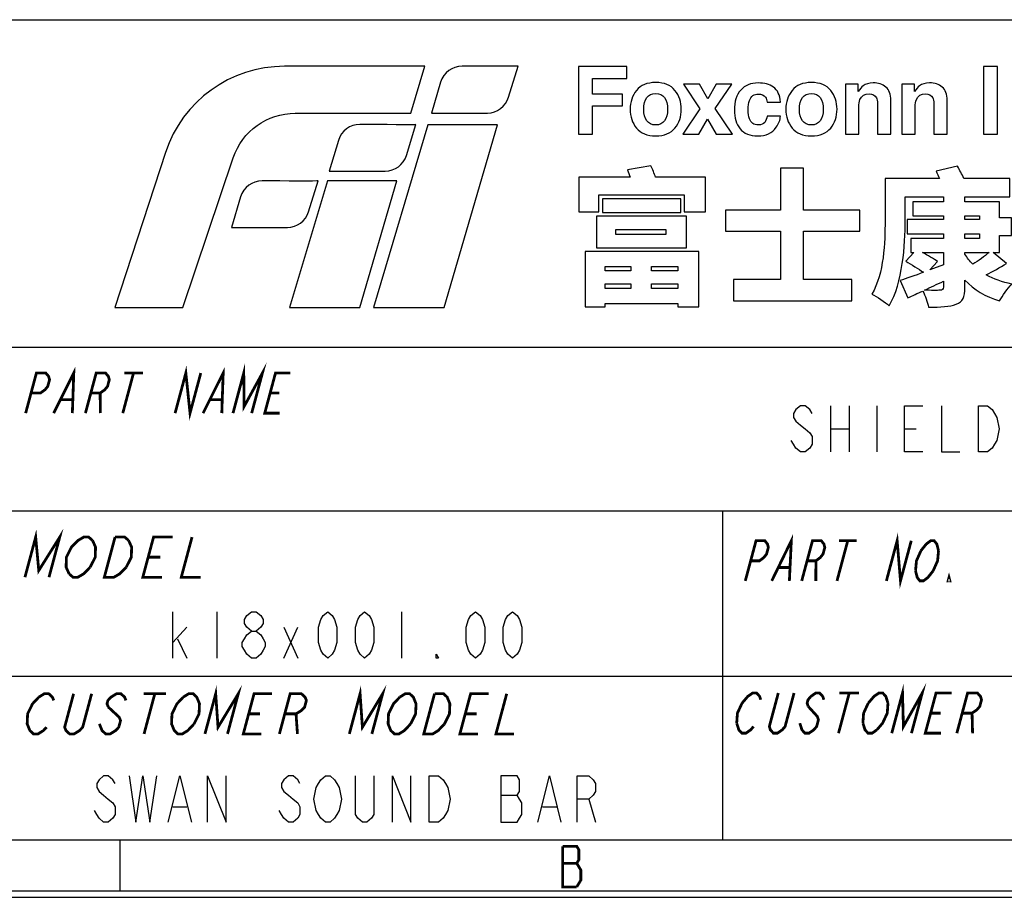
# Model space of a CAD drawing. Header units: millimetres. Extents: x 0 to 420, y 0 to 297.
# Tile 7 of 16: x 316 to 369, y 0 to 47. Entities that reach past the tile are written whole.
import ezdxf

# ---------------------------------------------------------------- set-up
doc = ezdxf.new("R2010")
doc.units = ezdxf.units.MM
doc.header["$LTSCALE"] = 23.1
doc.layers.get('0').update_dxf_attribs({"linetype": 'CONTINUOUS'})

msp = doc.modelspace()

# ---------------------------------------------------------------- linework, layer by layer
at = {"color": 7, "linetype": 'CONTINUOUS', "true_color": 0xf5f5f5}
for p, q in [((234.756, 47.473), (417.234, 47.473)), ((234.756, 29.765), (417.234, 29.765)), ((359.652, 26.588), (359.652, 24.088)), ((360.652, 26.588), (360.652, 24.088)), ((362.152, 26.588), (362.152, 24.088)), ((359.652, 25.338), (360.652, 25.338)), ((363.652, 25.338), (364.277, 25.338)), ((234.756, 20.911), (417.234, 20.911)), ((353.805, 20.911), (353.805, 3.102)), ((324.063, 12.944), (324.063, 15.444)), ((326.438, 15.444), (326.438, 12.944)), ((336.438, 15.444), (336.438, 12.944)), ((324.063, 13.778), (324.813, 14.611)), ((330.063, 14.611), (330.813, 12.944)), ((330.063, 12.944), (330.813, 14.611)), ((324.313, 13.986), (324.813, 12.944)), ((234.756, 11.955), (417.234, 11.955)), ((341.813, 5.523), (342.688, 5.523)), ((324.063, 4.898), (324.813, 4.898)), ((344.063, 4.898), (344.813, 4.898)), ((346.563, 5.315), (346.938, 4.065)), ((2.782, 3.102), (417.234, 3.102)), ((321.207, 0.358), (321.207, 3.102)), ((0, 0), (420, 0)), ((0.038, 0.358), (419.978, 0.358))]:
    msp.add_line(p, q, dxfattribs=at)
at = {"color": 7, "linetype": 'CONTINUOUS', "true_color": 0xf5f5f5, "const_width": 0.15}
for points in [[(327.313, 26.189), (327.895, 28.361), (327.915, 26.551), (328.906, 28.361), (328.324, 26.189)], [(316.092, 26.189), (316.674, 28.361), (317.179, 28.361), (317.333, 28.18), (317.385, 27.999), (317.288, 27.637), (317.139, 27.456), (316.888, 27.275), (316.383, 27.275)], [(317.608, 26.189), (318.696, 28.361), (318.619, 26.189)], [(319.327, 26.189), (319.909, 28.361), (320.414, 28.361), (320.568, 28.18), (320.62, 27.999), (320.523, 27.637), (320.374, 27.456), (320.123, 27.275), (319.618, 27.275)], [(321.93, 28.361), (321.348, 26.189)], [(321.425, 28.361), (322.436, 28.361)], [(324.179, 26.189), (324.761, 28.361), (324.988, 26.189), (325.57, 28.361)], [(325.695, 26.189), (326.783, 28.361), (326.706, 26.189)], [(329.84, 26.189), (329.031, 26.189), (329.614, 28.361), (330.422, 28.361)], [(320.123, 27.275), (320.135, 26.189)], [(329.323, 27.275), (329.828, 27.275)], [(318.004, 26.913), (318.611, 26.913)], [(326.092, 26.913), (326.698, 26.913)], [(316.053, 17.314), (316.635, 19.486), (316.801, 17.676), (317.937, 19.486), (317.355, 17.314)], [(362.674, 17.116), (363.256, 19.288), (363.437, 17.116), (364.019, 19.288)], [(318.445, 17.495), (318.281, 17.857), (318.297, 18.4), (318.572, 18.943), (318.751, 19.124), (318.93, 19.305), (319.238, 19.486), (319.499, 19.486), (319.711, 19.305)], [(319.711, 19.305), (319.874, 18.943), (319.859, 18.4), (319.583, 17.857)], [(321.536, 17.857), (321.178, 17.495), (320.869, 17.314), (320.349, 17.314), (320.931, 19.486)], [(320.931, 19.486), (321.451, 19.486), (321.663, 19.305)], [(321.663, 19.305), (321.827, 18.943), (321.811, 18.4), (321.536, 17.857)], [(323.473, 17.314), (322.432, 17.314), (323.014, 19.486), (324.055, 19.486)], [(325.096, 19.486), (324.514, 17.314), (325.556, 17.314)], [(355.038, 17.116), (355.62, 19.288), (356.097, 19.288), (356.239, 19.107), (356.286, 18.926), (356.189, 18.564), (356.045, 18.383), (355.806, 18.202), (355.329, 18.202)], [(356.469, 17.116), (357.529, 19.288), (357.424, 17.116)], [(358.092, 17.116), (358.674, 19.288), (359.151, 19.288), (359.294, 19.107), (359.341, 18.926), (359.244, 18.564), (359.1, 18.383), (358.86, 18.202), (358.383, 18.202)], [(360.583, 19.288), (360.001, 17.116)], [(360.106, 19.288), (361.06, 19.288)], [(364.542, 18.745), (364.83, 19.107), (365.069, 19.288), (365.26, 19.288), (365.403, 19.107), (365.496, 18.745)], [(364.251, 17.659), (364.301, 18.202), (364.542, 18.745)], [(365.496, 18.745), (365.446, 18.202), (365.205, 17.659)], [(322.723, 18.4), (323.373, 18.4)], [(358.86, 18.202), (358.856, 17.116)], [(319.583, 17.857), (319.226, 17.495), (318.917, 17.314), (318.656, 17.314), (318.445, 17.495)], [(356.854, 17.84), (357.427, 17.84)], [(365.205, 17.659), (364.918, 17.297), (364.678, 17.116), (364.487, 17.116), (364.345, 17.297), (364.251, 17.659)], [(366.11, 17.116), (366.014, 17.116), (366.063, 17.297), (366.11, 17.116)], [(325.795, 8.838), (326.377, 11.01), (326.503, 9.2), (327.598, 11.01), (327.016, 8.838)], [(333.609, 8.838), (334.191, 11.01), (334.316, 9.2), (335.412, 11.01), (334.829, 8.838)], [(362.964, 8.876), (363.546, 11.049), (363.595, 9.238), (364.613, 11.049), (364.031, 8.876)], [(317.224, 9.2), (317.054, 9.019), (316.761, 8.838), (316.517, 8.838), (316.321, 9.019), (316.248, 9.2), (316.174, 9.381), (316.198, 9.924), (316.465, 10.467), (316.806, 10.829)], [(316.806, 10.829), (317.099, 11.01), (317.343, 11.01), (317.539, 10.829), (317.612, 10.648)], [(319.663, 11.01), (319.178, 9.2), (319.007, 9.019), (318.715, 8.838), (318.47, 8.838), (318.275, 9.019), (318.201, 9.2), (318.686, 11.01)], [(321.519, 10.648), (321.446, 10.829), (321.25, 11.01), (321.006, 11.01), (320.713, 10.829), (320.542, 10.648), (320.494, 10.467), (320.568, 10.286)], [(322.471, 11.01), (323.692, 11.01)], [(323.081, 11.01), (322.499, 8.838)], [(325.208, 9.381), (324.867, 9.019), (324.574, 8.838), (324.33, 8.838), (324.135, 9.019), (324.061, 9.2), (323.987, 9.381), (324.011, 9.924), (324.279, 10.467), (324.62, 10.829)], [(324.62, 10.829), (324.912, 11.01), (325.157, 11.01), (325.352, 10.829), (325.426, 10.648), (325.499, 10.467), (325.476, 9.924), (325.208, 9.381)], [(328.847, 8.838), (327.871, 8.838), (328.453, 11.01), (329.429, 11.01)], [(329.824, 8.838), (330.406, 11.01), (331.016, 11.01), (331.212, 10.829), (331.286, 10.648), (331.189, 10.286), (331.018, 10.105), (330.725, 9.924), (330.115, 9.924)], [(336.928, 9.381), (336.587, 9.019), (336.294, 8.838), (336.05, 8.838), (335.855, 9.019), (335.781, 9.2), (335.707, 9.381), (335.731, 9.924), (335.998, 10.467), (336.34, 10.829)], [(336.34, 10.829), (336.632, 11.01), (336.877, 11.01), (337.072, 10.829), (337.146, 10.648), (337.219, 10.467), (337.196, 9.924), (336.928, 9.381)], [(338.76, 9.381), (338.418, 9.019), (338.126, 8.838), (337.637, 8.838), (338.219, 11.01)], [(338.219, 11.01), (338.708, 11.01), (338.903, 10.829), (338.977, 10.648), (339.051, 10.467), (339.027, 9.924), (338.76, 9.381)], [(340.567, 8.838), (339.591, 8.838), (340.173, 11.01), (341.149, 11.01)], [(342.126, 11.01), (341.544, 8.838), (342.521, 8.838)], [(354.864, 10.505), (355.174, 10.868), (355.436, 11.049), (355.65, 11.049), (355.815, 10.868), (355.873, 10.686)], [(357.677, 11.049), (357.192, 9.238), (357.037, 9.057), (356.775, 8.876), (356.562, 8.876), (356.397, 9.057), (356.339, 9.238), (356.824, 11.049)], [(359.288, 10.686), (359.229, 10.868), (359.064, 11.049), (358.851, 11.049), (358.589, 10.868), (358.434, 10.686), (358.385, 10.505), (358.444, 10.324)], [(360.665, 11.049), (360.083, 8.876)], [(360.132, 11.049), (361.199, 11.049)], [(361.693, 10.505), (362.004, 10.868), (362.266, 11.049), (362.479, 11.049), (362.644, 10.868), (362.76, 10.505)], [(365.632, 8.876), (364.778, 8.876), (365.36, 11.049), (366.214, 11.049)], [(366.486, 8.876), (367.068, 11.049), (367.601, 11.049), (367.766, 10.868), (367.824, 10.686), (367.727, 10.324), (367.572, 10.143), (367.31, 9.962), (366.777, 9.962)], [(320.568, 10.286), (321.154, 9.743), (321.228, 9.562), (321.131, 9.2), (320.96, 9.019), (320.668, 8.838), (320.424, 8.838), (320.228, 9.019), (320.154, 9.2), (320.081, 9.381)], [(354.573, 9.419), (354.612, 9.962), (354.864, 10.505)], [(358.444, 10.324), (358.938, 9.781), (358.997, 9.6), (358.9, 9.238), (358.744, 9.057), (358.482, 8.876), (358.269, 8.876), (358.104, 9.057), (357.988, 9.419)], [(361.402, 9.419), (361.441, 9.962), (361.693, 10.505)], [(362.76, 10.505), (362.722, 9.962), (362.469, 9.419), (362.159, 9.057)], [(328.162, 9.924), (328.772, 9.924)], [(330.725, 9.924), (330.801, 8.838)], [(339.882, 9.924), (340.492, 9.924)], [(365.069, 9.962), (365.603, 9.962)], [(367.31, 9.962), (367.339, 8.876)], [(355.485, 9.238), (355.33, 9.057), (355.068, 8.876), (354.854, 8.876), (354.689, 9.057), (354.573, 9.419)], [(362.159, 9.057), (361.897, 8.876), (361.684, 8.876), (361.519, 9.057), (361.402, 9.419)], [(345.149, 2.757), (345.149, 0.562), (345.917, 0.562)], [(345.917, 0.562), (346.136, 0.928), (346.136, 1.477), (346.027, 1.659), (345.917, 1.842), (346.027, 2.025), (346.027, 2.574), (345.917, 2.757), (345.149, 2.757)], [(345.149, 1.842), (345.917, 1.842)]]:
    msp.add_lwpolyline(points, dxfattribs=at)
at = {"color": 7, "linetype": 'CONTINUOUS', "true_color": 0xf5f5f5}
for points in [[(358.652, 26.172), (358.527, 26.38), (358.277, 26.588), (358.027, 26.588), (357.777, 26.38), (357.652, 26.172), (357.652, 25.963), (357.777, 25.755), (358.027, 25.547), (358.277, 25.338), (358.527, 25.13), (358.652, 24.922), (358.652, 24.505), (358.527, 24.297), (358.277, 24.088), (358.027, 24.088), (357.777, 24.297), (357.652, 24.505), (357.527, 24.713)], [(364.652, 24.088), (363.652, 24.088), (363.652, 26.588), (364.652, 26.588)], [(365.652, 26.588), (365.652, 24.088), (366.652, 24.088)], [(367.652, 26.588), (368.152, 26.588), (368.402, 26.38), (368.527, 26.172), (368.652, 25.963), (368.777, 25.338), (368.652, 24.713), (368.527, 24.505), (368.402, 24.297), (368.152, 24.088), (367.652, 24.088), (367.652, 26.588)], [(328.313, 14.403), (328.063, 14.611), (327.938, 14.819), (327.938, 15.028), (328.063, 15.236), (328.313, 15.444), (328.563, 15.444), (328.813, 15.236), (328.938, 15.028), (328.938, 14.819), (328.813, 14.611), (328.563, 14.403)], [(332.438, 12.944), (332.188, 13.153), (332.063, 13.361), (331.938, 13.778), (331.938, 14.611), (332.063, 15.028), (332.188, 15.236), (332.438, 15.444), (332.688, 15.236), (332.813, 15.028), (332.938, 14.611), (332.938, 13.778), (332.813, 13.361), (332.688, 13.153), (332.438, 12.944)], [(334.438, 12.944), (334.188, 13.153), (334.063, 13.361), (333.938, 13.778), (333.938, 14.611), (334.063, 15.028), (334.188, 15.236), (334.438, 15.444), (334.688, 15.236), (334.813, 15.028), (334.938, 14.611), (334.938, 13.778), (334.813, 13.361), (334.688, 13.153), (334.438, 12.944)], [(340.438, 12.944), (340.188, 13.153), (340.063, 13.361), (339.938, 13.778), (339.938, 14.611), (340.063, 15.028), (340.188, 15.236), (340.438, 15.444), (340.688, 15.236), (340.813, 15.028), (340.938, 14.611), (340.938, 13.778), (340.813, 13.361), (340.688, 13.153), (340.438, 12.944)], [(342.438, 12.944), (342.188, 13.153), (342.063, 13.361), (341.938, 13.778), (341.938, 14.611), (342.063, 15.028), (342.188, 15.236), (342.438, 15.444), (342.688, 15.236), (342.813, 15.028), (342.938, 14.611), (342.938, 13.778), (342.813, 13.361), (342.688, 13.153), (342.438, 12.944)], [(328.313, 12.944), (328.063, 13.153), (327.938, 13.361), (327.813, 13.569), (327.813, 13.778), (327.938, 13.986), (328.063, 14.194), (328.313, 14.403), (328.563, 14.403), (328.813, 14.194), (328.938, 13.986), (329.063, 13.778), (329.063, 13.569), (328.938, 13.361), (328.813, 13.153), (328.563, 12.944), (328.313, 12.944)], [(338.438, 12.944), (338.313, 12.944), (338.313, 13.153), (338.438, 12.944)], [(320.938, 6.148), (320.813, 6.357), (320.563, 6.565), (320.313, 6.565), (320.063, 6.357), (319.938, 6.148), (319.938, 5.94), (320.063, 5.732), (320.313, 5.523), (320.563, 5.315), (320.813, 5.107), (320.938, 4.898), (320.938, 4.482), (320.813, 4.273), (320.563, 4.065), (320.313, 4.065), (320.063, 4.273), (319.938, 4.482), (319.813, 4.69)], [(321.688, 6.565), (322.063, 4.065), (322.438, 6.565), (322.813, 4.065), (323.188, 6.565)], [(323.813, 4.065), (324.438, 6.565), (325.063, 4.065)], [(325.938, 4.065), (325.938, 6.565), (326.938, 4.065), (326.938, 6.565)], [(330.938, 6.148), (330.813, 6.357), (330.563, 6.565), (330.313, 6.565), (330.063, 6.357), (329.938, 6.148), (329.938, 5.94), (330.063, 5.732), (330.313, 5.523), (330.563, 5.315), (330.813, 5.107), (330.938, 4.898), (330.938, 4.482), (330.813, 4.273), (330.563, 4.065), (330.313, 4.065), (330.063, 4.273), (329.938, 4.482), (329.813, 4.69)], [(332.938, 4.482), (332.813, 4.273), (332.563, 4.065), (332.313, 4.065), (332.063, 4.273), (331.938, 4.482), (331.813, 4.69), (331.688, 5.315), (331.813, 5.94), (331.938, 6.148), (332.063, 6.357), (332.313, 6.565), (332.563, 6.565), (332.813, 6.357), (332.938, 6.148), (333.063, 5.94), (333.188, 5.315), (333.063, 4.69), (332.938, 4.482)], [(334.938, 6.565), (334.938, 4.482), (334.813, 4.273), (334.563, 4.065), (334.313, 4.065), (334.063, 4.273), (333.938, 4.482), (333.938, 6.565)], [(335.938, 4.065), (335.938, 6.565), (336.938, 4.065), (336.938, 6.565)], [(337.938, 6.565), (338.438, 6.565), (338.688, 6.357), (338.813, 6.148), (338.938, 5.94), (339.063, 5.315), (338.938, 4.69), (338.813, 4.482), (338.688, 4.273), (338.438, 4.065), (337.938, 4.065), (337.938, 6.565)], [(341.813, 6.565), (341.813, 4.065), (342.688, 4.065), (342.813, 4.273), (342.938, 4.482), (342.938, 5.107), (342.813, 5.315), (342.688, 5.523), (342.813, 5.732), (342.813, 6.357), (342.688, 6.565), (341.813, 6.565)], [(343.813, 4.065), (344.438, 6.565), (345.063, 4.065)], [(345.938, 4.065), (345.938, 6.565), (346.563, 6.565), (346.813, 6.357), (346.938, 6.148), (346.938, 5.732), (346.813, 5.523), (346.563, 5.315), (345.938, 5.315)]]:
    msp.add_lwpolyline(points, dxfattribs=at)
at = {"color": 7, "linetype": 'CONTINUOUS'}
for points, knots in [([(337.695, 44.953), (337.695, 44.953), (336.938, 42.416), (336.938, 42.416), (336.938, 42.416), (336.938, 42.416), (330.682, 42.416), (330.682, 42.416), (330.682, 42.416), (329.163, 42.416), (327.813, 41.445), (327.328, 40.003), (327.328, 40.003), (327.328, 40.003), (324.602, 31.91), (324.602, 31.91), (324.602, 31.91), (324.602, 31.91), (320.91, 31.91), (320.91, 31.91), (320.91, 31.91), (320.91, 31.91), (323.663, 40.293), (323.663, 40.293), (323.663, 40.293), (324.577, 43.079), (327.175, 44.953), (330.101, 44.953), (330.101, 44.953), (333.821, 44.953), (337.695, 44.953), (337.695, 44.953)], [0, 0, 0, 0, 0.111111, 0.111111, 0.111111, 0.111111, 0.222222, 0.222222, 0.222222, 0.222222, 0.333333, 0.333333, 0.333333, 0.333333, 0.444444, 0.444444, 0.444444, 0.444444, 0.555556, 0.555556, 0.555556, 0.555556, 0.666667, 0.666667, 0.666667, 0.666667, 0.777778, 0.777778, 0.777778, 0.777778, 1, 1, 1, 1]), ([(342.747, 44.956), (342.747, 44.956), (342.232, 43.283), (342.232, 43.283), (342.232, 43.283), (342.075, 42.778), (341.609, 42.419), (341.082, 42.419), (341.082, 42.419), (341.082, 42.419), (338.048, 42.419), (338.048, 42.419), (338.048, 42.419), (338.048, 42.419), (338.551, 44.097), (338.551, 44.097), (338.551, 44.097), (338.706, 44.608), (339.177, 44.956), (339.711, 44.956), (339.711, 44.956), (341.266, 44.956), (342.747, 44.956), (342.747, 44.956)], [0, 0, 0, 0, 0.142857, 0.142857, 0.142857, 0.142857, 0.285714, 0.285714, 0.285714, 0.285714, 0.428571, 0.428571, 0.428571, 0.428571, 0.571429, 0.571429, 0.571429, 0.571429, 0.714286, 0.714286, 0.714286, 0.714286, 1, 1, 1, 1]), ([(346.007, 44.937), (346.007, 44.937), (348.62, 44.937), (348.62, 44.937), (348.62, 44.937), (348.62, 44.937), (348.62, 44.293), (348.62, 44.293), (348.62, 44.293), (348.62, 44.293), (346.767, 44.293), (346.767, 44.293), (346.767, 44.293), (346.767, 44.293), (346.767, 43.451), (346.767, 43.451), (346.767, 43.451), (346.767, 43.451), (348.391, 43.451), (348.391, 43.451), (348.391, 43.451), (348.391, 43.451), (348.391, 42.814), (348.391, 42.814), (348.391, 42.814), (348.391, 42.814), (346.767, 42.814), (346.767, 42.814), (346.767, 42.814), (346.767, 42.814), (346.767, 41.278), (346.767, 41.278), (346.767, 41.278), (346.767, 41.278), (346.007, 41.278), (346.007, 41.278), (346.007, 41.278), (346.007, 41.278), (346.007, 44.937), (346.007, 44.937)], [0, 0, 0, 0, 0.090909, 0.090909, 0.090909, 0.090909, 0.181818, 0.181818, 0.181818, 0.181818, 0.272727, 0.272727, 0.272727, 0.272727, 0.363636, 0.363636, 0.363636, 0.363636, 0.454545, 0.454545, 0.454545, 0.454545, 0.545455, 0.545455, 0.545455, 0.545455, 0.636364, 0.636364, 0.636364, 0.636364, 0.727273, 0.727273, 0.727273, 0.727273, 0.818182, 0.818182, 0.818182, 0.818182, 1, 1, 1, 1]), ([(368.691, 41.278), (368.691, 41.278), (367.93, 41.278), (367.93, 41.278), (367.93, 41.278), (367.93, 41.278), (367.93, 44.942), (367.93, 44.942), (367.93, 44.942), (367.93, 44.942), (368.691, 44.942), (368.691, 44.942), (368.691, 44.942), (368.691, 44.942), (368.691, 41.278), (368.691, 41.278)], [0, 0, 0, 0, 0.2, 0.2, 0.2, 0.2, 0.4, 0.4, 0.4, 0.4, 0.6, 0.6, 0.6, 0.6, 1, 1, 1, 1]), ([(351.232, 41.609), (351.003, 41.327), (350.656, 41.186), (350.19, 41.186), (350.19, 41.186), (349.724, 41.186), (349.377, 41.327), (349.149, 41.609), (349.149, 41.609), (348.92, 41.891), (348.805, 42.231), (348.805, 42.629), (348.805, 42.629), (348.805, 43.02), (348.92, 43.358), (349.149, 43.645), (349.149, 43.645), (349.377, 43.932), (349.724, 44.075), (350.19, 44.075), (350.19, 44.075), (350.656, 44.075), (351.003, 43.932), (351.232, 43.645), (351.232, 43.645), (351.461, 43.358), (351.575, 43.02), (351.575, 42.629), (351.575, 42.629), (351.575, 42.231), (351.461, 41.891), (351.232, 41.609)], [0, 0, 0, 0, 0.111111, 0.111111, 0.111111, 0.111111, 0.222222, 0.222222, 0.222222, 0.222222, 0.333333, 0.333333, 0.333333, 0.333333, 0.444444, 0.444444, 0.444444, 0.444444, 0.555556, 0.555556, 0.555556, 0.555556, 0.666667, 0.666667, 0.666667, 0.666667, 0.777778, 0.777778, 0.777778, 0.777778, 1, 1, 1, 1]), ([(351.657, 41.278), (351.657, 41.278), (352.582, 42.65), (352.582, 42.65), (352.582, 42.65), (352.582, 42.65), (351.697, 43.983), (351.697, 43.983), (351.697, 43.983), (351.697, 43.983), (352.565, 43.983), (352.565, 43.983), (352.565, 43.983), (352.565, 43.983), (353.017, 43.198), (353.017, 43.198), (353.017, 43.198), (353.017, 43.198), (353.46, 43.983), (353.46, 43.983), (353.46, 43.983), (353.46, 43.983), (354.303, 43.983), (354.303, 43.983), (354.303, 43.983), (354.303, 43.983), (353.412, 42.663), (353.412, 42.663), (353.412, 42.663), (353.412, 42.663), (354.337, 41.278), (354.337, 41.278), (354.337, 41.278), (354.337, 41.278), (353.455, 41.278), (353.455, 41.278), (353.455, 41.278), (353.455, 41.278), (352.988, 42.092), (352.988, 42.092), (352.988, 42.092), (352.988, 42.092), (352.517, 41.278), (352.517, 41.278), (352.517, 41.278), (352.517, 41.278), (351.657, 41.278), (351.657, 41.278)], [0, 0, 0, 0, 0.076923, 0.076923, 0.076923, 0.076923, 0.153846, 0.153846, 0.153846, 0.153846, 0.230769, 0.230769, 0.230769, 0.230769, 0.307692, 0.307692, 0.307692, 0.307692, 0.384615, 0.384615, 0.384615, 0.384615, 0.461538, 0.461538, 0.461538, 0.461538, 0.538462, 0.538462, 0.538462, 0.538462, 0.615385, 0.615385, 0.615385, 0.615385, 0.692308, 0.692308, 0.692308, 0.692308, 0.769231, 0.769231, 0.769231, 0.769231, 0.846154, 0.846154, 0.846154, 0.846154, 1, 1, 1, 1]), ([(356.225, 43.015), (356.212, 43.117), (356.177, 43.208), (356.123, 43.289), (356.123, 43.289), (356.042, 43.398), (355.919, 43.453), (355.751, 43.453), (355.751, 43.453), (355.512, 43.453), (355.348, 43.335), (355.26, 43.098), (355.26, 43.098), (355.213, 42.972), (355.191, 42.805), (355.191, 42.597), (355.191, 42.597), (355.191, 42.398), (355.213, 42.239), (355.26, 42.118), (355.26, 42.118), (355.345, 41.893), (355.504, 41.78), (355.739, 41.78), (355.739, 41.78), (355.905, 41.78), (356.023, 41.825), (356.092, 41.914), (356.092, 41.914), (356.162, 42.004), (356.205, 42.12), (356.22, 42.262), (356.22, 42.262), (356.22, 42.262), (356.943, 42.262), (356.943, 42.262), (356.943, 42.262), (356.926, 42.047), (356.849, 41.843), (356.709, 41.651), (356.709, 41.651), (356.487, 41.341), (356.158, 41.186), (355.721, 41.186), (355.721, 41.186), (355.285, 41.186), (354.964, 41.315), (354.758, 41.574), (354.758, 41.574), (354.552, 41.832), (354.45, 42.167), (354.45, 42.579), (354.45, 42.579), (354.45, 43.044), (354.563, 43.406), (354.791, 43.664), (354.791, 43.664), (355.018, 43.923), (355.331, 44.052), (355.731, 44.052), (355.731, 44.052), (356.071, 44.052), (356.349, 43.976), (356.566, 43.824), (356.566, 43.824), (356.783, 43.671), (356.911, 43.402), (356.951, 43.015), (356.951, 43.015), (356.951, 43.015), (356.225, 43.015), (356.225, 43.015)], [0, 0, 0, 0, 0.052632, 0.052632, 0.052632, 0.052632, 0.105263, 0.105263, 0.105263, 0.105263, 0.157895, 0.157895, 0.157895, 0.157895, 0.210526, 0.210526, 0.210526, 0.210526, 0.263158, 0.263158, 0.263158, 0.263158, 0.315789, 0.315789, 0.315789, 0.315789, 0.368421, 0.368421, 0.368421, 0.368421, 0.421053, 0.421053, 0.421053, 0.421053, 0.473684, 0.473684, 0.473684, 0.473684, 0.526316, 0.526316, 0.526316, 0.526316, 0.578947, 0.578947, 0.578947, 0.578947, 0.631579, 0.631579, 0.631579, 0.631579, 0.684211, 0.684211, 0.684211, 0.684211, 0.736842, 0.736842, 0.736842, 0.736842, 0.789474, 0.789474, 0.789474, 0.789474, 0.842105, 0.842105, 0.842105, 0.842105, 0.894737, 0.894737, 0.894737, 0.894737, 1, 1, 1, 1]), ([(359.659, 41.609), (359.43, 41.327), (359.083, 41.186), (358.617, 41.186), (358.617, 41.186), (358.151, 41.186), (357.804, 41.327), (357.576, 41.609), (357.576, 41.609), (357.347, 41.891), (357.232, 42.231), (357.232, 42.629), (357.232, 42.629), (357.232, 43.02), (357.347, 43.358), (357.576, 43.645), (357.576, 43.645), (357.804, 43.932), (358.151, 44.075), (358.617, 44.075), (358.617, 44.075), (359.083, 44.075), (359.43, 43.932), (359.659, 43.645), (359.659, 43.645), (359.888, 43.358), (360.002, 43.02), (360.002, 42.629), (360.002, 42.629), (360.002, 42.231), (359.888, 41.891), (359.659, 41.609)], [0, 0, 0, 0, 0.111111, 0.111111, 0.111111, 0.111111, 0.222222, 0.222222, 0.222222, 0.222222, 0.333333, 0.333333, 0.333333, 0.333333, 0.444444, 0.444444, 0.444444, 0.444444, 0.555556, 0.555556, 0.555556, 0.555556, 0.666667, 0.666667, 0.666667, 0.666667, 0.777778, 0.777778, 0.777778, 0.777778, 1, 1, 1, 1]), ([(362.648, 43.832), (362.825, 43.686), (362.914, 43.442), (362.914, 43.102), (362.914, 43.102), (362.914, 43.102), (362.914, 41.278), (362.914, 41.278), (362.914, 41.278), (362.914, 41.278), (362.188, 41.278), (362.188, 41.278), (362.188, 41.278), (362.188, 41.278), (362.188, 42.926), (362.188, 42.926), (362.188, 42.926), (362.188, 43.069), (362.169, 43.178), (362.131, 43.254), (362.131, 43.254), (362.062, 43.393), (361.93, 43.463), (361.736, 43.463), (361.736, 43.463), (361.498, 43.463), (361.334, 43.361), (361.245, 43.157), (361.245, 43.157), (361.199, 43.049), (361.176, 42.912), (361.176, 42.745), (361.176, 42.745), (361.176, 42.745), (361.176, 41.278), (361.176, 41.278), (361.176, 41.278), (361.176, 41.278), (360.467, 41.278), (360.467, 41.278), (360.467, 41.278), (360.467, 41.278), (360.467, 43.983), (360.467, 43.983), (360.467, 43.983), (360.467, 43.983), (361.153, 43.983), (361.153, 43.983), (361.153, 43.983), (361.153, 43.983), (361.153, 43.587), (361.153, 43.587), (361.153, 43.587), (361.244, 43.727), (361.33, 43.827), (361.411, 43.888), (361.411, 43.888), (361.556, 43.998), (361.74, 44.052), (361.963, 44.052), (361.963, 44.052), (362.242, 44.052), (362.47, 43.979), (362.648, 43.832)], [0, 0, 0, 0, 0.058824, 0.058824, 0.058824, 0.058824, 0.117647, 0.117647, 0.117647, 0.117647, 0.176471, 0.176471, 0.176471, 0.176471, 0.235294, 0.235294, 0.235294, 0.235294, 0.294118, 0.294118, 0.294118, 0.294118, 0.352941, 0.352941, 0.352941, 0.352941, 0.411765, 0.411765, 0.411765, 0.411765, 0.470588, 0.470588, 0.470588, 0.470588, 0.529412, 0.529412, 0.529412, 0.529412, 0.588235, 0.588235, 0.588235, 0.588235, 0.647059, 0.647059, 0.647059, 0.647059, 0.705882, 0.705882, 0.705882, 0.705882, 0.764706, 0.764706, 0.764706, 0.764706, 0.823529, 0.823529, 0.823529, 0.823529, 0.882353, 0.882353, 0.882353, 0.882353, 1, 1, 1, 1]), ([(365.697, 43.832), (365.875, 43.686), (365.963, 43.442), (365.963, 43.102), (365.963, 43.102), (365.963, 43.102), (365.963, 41.278), (365.963, 41.278), (365.963, 41.278), (365.963, 41.278), (365.238, 41.278), (365.238, 41.278), (365.238, 41.278), (365.238, 41.278), (365.238, 42.926), (365.238, 42.926), (365.238, 42.926), (365.238, 43.069), (365.219, 43.178), (365.181, 43.254), (365.181, 43.254), (365.112, 43.393), (364.98, 43.463), (364.786, 43.463), (364.786, 43.463), (364.547, 43.463), (364.383, 43.361), (364.295, 43.157), (364.295, 43.157), (364.249, 43.049), (364.226, 42.912), (364.226, 42.745), (364.226, 42.745), (364.226, 42.745), (364.226, 41.278), (364.226, 41.278), (364.226, 41.278), (364.226, 41.278), (363.517, 41.278), (363.517, 41.278), (363.517, 41.278), (363.517, 41.278), (363.517, 43.983), (363.517, 43.983), (363.517, 43.983), (363.517, 43.983), (364.203, 43.983), (364.203, 43.983), (364.203, 43.983), (364.203, 43.983), (364.203, 43.587), (364.203, 43.587), (364.203, 43.587), (364.294, 43.727), (364.38, 43.827), (364.461, 43.888), (364.461, 43.888), (364.606, 43.998), (364.79, 44.052), (365.013, 44.052), (365.013, 44.052), (365.292, 44.052), (365.52, 43.979), (365.697, 43.832)], [0, 0, 0, 0, 0.058824, 0.058824, 0.058824, 0.058824, 0.117647, 0.117647, 0.117647, 0.117647, 0.176471, 0.176471, 0.176471, 0.176471, 0.235294, 0.235294, 0.235294, 0.235294, 0.294118, 0.294118, 0.294118, 0.294118, 0.352941, 0.352941, 0.352941, 0.352941, 0.411765, 0.411765, 0.411765, 0.411765, 0.470588, 0.470588, 0.470588, 0.470588, 0.529412, 0.529412, 0.529412, 0.529412, 0.588235, 0.588235, 0.588235, 0.588235, 0.647059, 0.647059, 0.647059, 0.647059, 0.705882, 0.705882, 0.705882, 0.705882, 0.764706, 0.764706, 0.764706, 0.764706, 0.823529, 0.823529, 0.823529, 0.823529, 0.882353, 0.882353, 0.882353, 0.882353, 1, 1, 1, 1]), ([(350.665, 42.001), (350.665, 42.001), (350.665, 42.001), (350.665, 42.001), (350.665, 42.001), (350.776, 42.148), (350.832, 42.357), (350.832, 42.629), (350.832, 42.629), (350.832, 42.9), (350.776, 43.109), (350.665, 43.256), (350.665, 43.256), (350.554, 43.402), (350.395, 43.475), (350.188, 43.475), (350.188, 43.475), (349.98, 43.475), (349.821, 43.402), (349.709, 43.256), (349.709, 43.256), (349.597, 43.109), (349.541, 42.9), (349.541, 42.629), (349.541, 42.629), (349.541, 42.357), (349.597, 42.148), (349.709, 42.001), (349.709, 42.001), (349.821, 41.853), (349.98, 41.78), (350.188, 41.78), (350.188, 41.78), (350.395, 41.78), (350.554, 41.853), (350.665, 42.001)], [0, 0, 0, 0, 0.1, 0.1, 0.1, 0.1, 0.2, 0.2, 0.2, 0.2, 0.3, 0.3, 0.3, 0.3, 0.4, 0.4, 0.4, 0.4, 0.5, 0.5, 0.5, 0.5, 0.6, 0.6, 0.6, 0.6, 0.7, 0.7, 0.7, 0.7, 0.8, 0.8, 0.8, 0.8, 1, 1, 1, 1]), ([(359.092, 42.001), (359.092, 42.001), (359.092, 42.001), (359.092, 42.001), (359.092, 42.001), (359.203, 42.148), (359.259, 42.357), (359.259, 42.629), (359.259, 42.629), (359.259, 42.9), (359.203, 43.109), (359.092, 43.256), (359.092, 43.256), (358.981, 43.402), (358.822, 43.475), (358.615, 43.475), (358.615, 43.475), (358.407, 43.475), (358.248, 43.402), (358.136, 43.256), (358.136, 43.256), (358.024, 43.109), (357.968, 42.9), (357.968, 42.629), (357.968, 42.629), (357.968, 42.357), (358.024, 42.148), (358.136, 42.001), (358.136, 42.001), (358.248, 41.853), (358.407, 41.78), (358.615, 41.78), (358.615, 41.78), (358.822, 41.78), (358.981, 41.853), (359.092, 42.001)], [0, 0, 0, 0, 0.1, 0.1, 0.1, 0.1, 0.2, 0.2, 0.2, 0.2, 0.3, 0.3, 0.3, 0.3, 0.4, 0.4, 0.4, 0.4, 0.5, 0.5, 0.5, 0.5, 0.6, 0.6, 0.6, 0.6, 0.7, 0.7, 0.7, 0.7, 0.8, 0.8, 0.8, 0.8, 1, 1, 1, 1]), ([(337.213, 41.795), (337.213, 41.795), (336.697, 40.133), (336.697, 40.133), (336.697, 40.133), (336.541, 39.628), (336.075, 39.284), (335.548, 39.284), (335.548, 39.284), (335.548, 39.284), (332.514, 39.284), (332.514, 39.284), (332.514, 39.284), (332.514, 39.284), (333.017, 40.947), (333.017, 40.947), (333.017, 40.947), (333.172, 41.458), (333.643, 41.807), (334.176, 41.803), (334.176, 41.803), (335.341, 41.796), (337.223, 41.785), (337.213, 41.795)], [0, 0, 0, 0, 0.142857, 0.142857, 0.142857, 0.142857, 0.285714, 0.285714, 0.285714, 0.285714, 0.428571, 0.428571, 0.428571, 0.428571, 0.571429, 0.571429, 0.571429, 0.571429, 0.714286, 0.714286, 0.714286, 0.714286, 1, 1, 1, 1]), ([(341.63, 41.794), (341.63, 41.794), (338.747, 31.912), (338.747, 31.912), (338.747, 31.912), (338.747, 31.912), (334.914, 31.912), (334.914, 31.912), (334.914, 31.912), (334.914, 31.912), (337.858, 41.794), (337.858, 41.794), (337.858, 41.794), (337.858, 41.794), (341.63, 41.794), (341.63, 41.794)], [0, 0, 0, 0, 0.2, 0.2, 0.2, 0.2, 0.4, 0.4, 0.4, 0.4, 0.6, 0.6, 0.6, 0.6, 1, 1, 1, 1]), ([(352.879, 38.95), (352.879, 38.95), (352.879, 37.086), (352.879, 37.086), (352.879, 37.086), (352.879, 37.086), (351.734, 37.086), (351.734, 37.086), (351.734, 37.086), (351.734, 37.086), (351.734, 37.994), (351.734, 37.994), (351.734, 37.994), (351.734, 37.994), (347.12, 37.994), (347.12, 37.994), (347.12, 37.994), (347.12, 37.994), (347.12, 37.086), (347.12, 37.086), (347.12, 37.086), (347.12, 37.086), (346.03, 37.086), (346.03, 37.086), (346.03, 37.086), (346.03, 37.086), (346.03, 38.95), (346.03, 38.95), (346.03, 38.95), (346.03, 38.95), (348.803, 38.95), (348.803, 38.95), (348.803, 38.95), (348.756, 39.084), (348.7, 39.226), (348.661, 39.344), (348.661, 39.344), (348.661, 39.344), (349.924, 39.574), (349.924, 39.574), (349.924, 39.574), (350.019, 39.384), (350.114, 39.147), (350.177, 38.95), (350.177, 38.95), (350.177, 38.95), (352.879, 38.95), (352.879, 38.95)], [0, 0, 0, 0, 0.076923, 0.076923, 0.076923, 0.076923, 0.153846, 0.153846, 0.153846, 0.153846, 0.230769, 0.230769, 0.230769, 0.230769, 0.307692, 0.307692, 0.307692, 0.307692, 0.384615, 0.384615, 0.384615, 0.384615, 0.461538, 0.461538, 0.461538, 0.461538, 0.538462, 0.538462, 0.538462, 0.538462, 0.615385, 0.615385, 0.615385, 0.615385, 0.692308, 0.692308, 0.692308, 0.692308, 0.769231, 0.769231, 0.769231, 0.769231, 0.846154, 0.846154, 0.846154, 0.846154, 1, 1, 1, 1]), ([(358.19, 36.027), (358.19, 36.027), (358.19, 33.413), (358.19, 33.413), (358.19, 33.413), (358.19, 33.413), (360.812, 33.413), (360.812, 33.413), (360.812, 33.413), (360.812, 33.413), (360.812, 32.267), (360.812, 32.267), (360.812, 32.267), (360.812, 32.267), (354.406, 32.267), (354.406, 32.267), (354.406, 32.267), (354.406, 32.267), (354.406, 33.413), (354.406, 33.413), (354.406, 33.413), (354.406, 33.413), (356.95, 33.413), (356.95, 33.413), (356.95, 33.413), (356.95, 33.413), (356.95, 36.027), (356.95, 36.027), (356.95, 36.027), (356.95, 36.027), (353.972, 36.027), (353.972, 36.027), (353.972, 36.027), (353.972, 36.027), (353.972, 37.165), (353.972, 37.165), (353.972, 37.165), (353.972, 37.165), (356.95, 37.165), (356.95, 37.165), (356.95, 37.165), (356.95, 37.165), (356.95, 39.447), (356.95, 39.447), (356.95, 39.447), (356.95, 39.447), (358.19, 39.447), (358.19, 39.447), (358.19, 39.447), (358.19, 39.447), (358.19, 37.165), (358.19, 37.165), (358.19, 37.165), (358.19, 37.165), (361.231, 37.165), (361.231, 37.165), (361.231, 37.165), (361.231, 37.165), (361.231, 36.027), (361.231, 36.027), (361.231, 36.027), (361.231, 36.027), (358.19, 36.027), (358.19, 36.027)], [0, 0, 0, 0, 0.058824, 0.058824, 0.058824, 0.058824, 0.117647, 0.117647, 0.117647, 0.117647, 0.176471, 0.176471, 0.176471, 0.176471, 0.235294, 0.235294, 0.235294, 0.235294, 0.294118, 0.294118, 0.294118, 0.294118, 0.352941, 0.352941, 0.352941, 0.352941, 0.411765, 0.411765, 0.411765, 0.411765, 0.470588, 0.470588, 0.470588, 0.470588, 0.529412, 0.529412, 0.529412, 0.529412, 0.588235, 0.588235, 0.588235, 0.588235, 0.647059, 0.647059, 0.647059, 0.647059, 0.705882, 0.705882, 0.705882, 0.705882, 0.764706, 0.764706, 0.764706, 0.764706, 0.823529, 0.823529, 0.823529, 0.823529, 0.882353, 0.882353, 0.882353, 0.882353, 1, 1, 1, 1]), ([(369.179, 34.289), (368.816, 34.068), (368.429, 33.847), (368.081, 33.673), (368.081, 33.673), (368.476, 33.445), (368.942, 33.278), (369.463, 33.168), (369.463, 33.168), (369.242, 32.955), (368.942, 32.536), (368.8, 32.26), (368.8, 32.26), (368.034, 32.489), (367.41, 32.868), (366.928, 33.389), (366.928, 33.389), (366.928, 33.389), (366.928, 32.986), (366.928, 32.986), (366.928, 32.986), (366.928, 32.457), (366.81, 32.228), (366.454, 32.078), (366.454, 32.078), (366.091, 31.936), (365.625, 31.928), (364.953, 31.928), (364.953, 31.928), (364.906, 32.189), (364.779, 32.544), (364.645, 32.797), (364.645, 32.797), (364.361, 32.67), (364.084, 32.544), (363.832, 32.426), (363.832, 32.426), (363.832, 32.426), (363.421, 33.358), (363.421, 33.358), (363.421, 33.358), (363.761, 33.468), (364.203, 33.626), (364.685, 33.808), (364.685, 33.808), (364.424, 33.989), (364.021, 34.234), (363.721, 34.416), (363.721, 34.416), (363.721, 34.416), (364.156, 34.882), (364.156, 34.882), (364.156, 34.882), (364.156, 34.882), (363.998, 34.882), (363.998, 34.882), (363.998, 34.882), (363.998, 34.882), (363.998, 35.632), (363.998, 35.632), (363.998, 35.632), (363.998, 35.632), (365.759, 35.632), (365.759, 35.632), (365.759, 35.632), (365.759, 35.632), (365.759, 35.885), (365.759, 35.885), (365.759, 35.885), (365.759, 35.885), (363.8, 35.885), (363.8, 35.885), (363.8, 35.885), (363.8, 35.885), (363.8, 36.667), (363.8, 36.667), (363.8, 36.667), (363.8, 36.667), (365.759, 36.667), (365.759, 36.667), (365.759, 36.667), (365.759, 36.667), (365.759, 36.864), (365.759, 36.864), (365.759, 36.864), (365.759, 36.864), (364.1, 36.864), (364.1, 36.864), (364.1, 36.864), (364.1, 36.864), (364.1, 37.615), (364.1, 37.615), (364.1, 37.615), (364.1, 37.615), (365.759, 37.615), (365.759, 37.615), (365.759, 37.615), (365.759, 37.615), (365.759, 37.891), (365.759, 37.891), (365.759, 37.891), (365.759, 37.891), (363.689, 37.891), (363.689, 37.891), (363.689, 37.891), (363.689, 37.891), (363.689, 36.612), (363.689, 36.612), (363.689, 36.612), (363.689, 35.285), (363.563, 33.247), (362.821, 31.999), (362.821, 31.999), (362.623, 32.189), (362.141, 32.512), (361.889, 32.623), (361.889, 32.623), (362.552, 33.752), (362.6, 35.427), (362.6, 36.612), (362.6, 36.612), (362.6, 36.612), (362.6, 38.886), (362.6, 38.886), (362.6, 38.886), (362.6, 38.886), (365.546, 38.886), (365.546, 38.886), (365.546, 38.886), (365.49, 39.021), (365.419, 39.155), (365.364, 39.274), (365.364, 39.274), (365.364, 39.274), (366.525, 39.542), (366.525, 39.542), (366.525, 39.542), (366.644, 39.344), (366.762, 39.108), (366.865, 38.886), (366.865, 38.886), (366.865, 38.886), (369.361, 38.886), (369.361, 38.886), (369.361, 38.886), (369.361, 38.886), (369.361, 37.891), (369.361, 37.891), (369.361, 37.891), (369.361, 37.891), (366.928, 37.891), (366.928, 37.891), (366.928, 37.891), (366.928, 37.891), (366.928, 37.615), (366.928, 37.615), (366.928, 37.615), (366.928, 37.615), (368.792, 37.615), (368.792, 37.615), (368.792, 37.615), (368.792, 37.615), (368.792, 36.762), (368.792, 36.762), (368.792, 36.762), (368.792, 36.762), (369.448, 36.762), (369.448, 36.762), (369.448, 36.762), (369.448, 36.762), (369.448, 35.798), (369.448, 35.798), (369.448, 35.798), (369.448, 35.798), (368.792, 35.798), (368.792, 35.798), (368.792, 35.798), (368.792, 35.798), (368.792, 34.882), (368.792, 34.882), (368.792, 34.882), (368.792, 34.882), (368.445, 34.882), (368.445, 34.882), (368.445, 34.882), (368.445, 34.882), (369.179, 34.289), (369.179, 34.289)], [0, 0, 0, 0, 0.020833, 0.020833, 0.020833, 0.020833, 0.041667, 0.041667, 0.041667, 0.041667, 0.0625, 0.0625, 0.0625, 0.0625, 0.083333, 0.083333, 0.083333, 0.083333, 0.104167, 0.104167, 0.104167, 0.104167, 0.125, 0.125, 0.125, 0.125, 0.145833, 0.145833, 0.145833, 0.145833, 0.166667, 0.166667, 0.166667, 0.166667, 0.1875, 0.1875, 0.1875, 0.1875, 0.208333, 0.208333, 0.208333, 0.208333, 0.229167, 0.229167, 0.229167, 0.229167, 0.25, 0.25, 0.25, 0.25, 0.270833, 0.270833, 0.270833, 0.270833, 0.291667, 0.291667, 0.291667, 0.291667, 0.3125, 0.3125, 0.3125, 0.3125, 0.333333, 0.333333, 0.333333, 0.333333, 0.354167, 0.354167, 0.354167, 0.354167, 0.375, 0.375, 0.375, 0.375, 0.395833, 0.395833, 0.395833, 0.395833, 0.416667, 0.416667, 0.416667, 0.416667, 0.4375, 0.4375, 0.4375, 0.4375, 0.458333, 0.458333, 0.458333, 0.458333, 0.479167, 0.479167, 0.479167, 0.479167, 0.5, 0.5, 0.5, 0.5, 0.520833, 0.520833, 0.520833, 0.520833, 0.541667, 0.541667, 0.541667, 0.541667, 0.5625, 0.5625, 0.5625, 0.5625, 0.583333, 0.583333, 0.583333, 0.583333, 0.604167, 0.604167, 0.604167, 0.604167, 0.625, 0.625, 0.625, 0.625, 0.645833, 0.645833, 0.645833, 0.645833, 0.666667, 0.666667, 0.666667, 0.666667, 0.6875, 0.6875, 0.6875, 0.6875, 0.708333, 0.708333, 0.708333, 0.708333, 0.729167, 0.729167, 0.729167, 0.729167, 0.75, 0.75, 0.75, 0.75, 0.770833, 0.770833, 0.770833, 0.770833, 0.791667, 0.791667, 0.791667, 0.791667, 0.8125, 0.8125, 0.8125, 0.8125, 0.833333, 0.833333, 0.833333, 0.833333, 0.854167, 0.854167, 0.854167, 0.854167, 0.875, 0.875, 0.875, 0.875, 0.895833, 0.895833, 0.895833, 0.895833, 0.916667, 0.916667, 0.916667, 0.916667, 0.9375, 0.9375, 0.9375, 0.9375, 0.958333, 0.958333, 0.958333, 0.958333, 1, 1, 1, 1]), ([(331.922, 38.752), (331.922, 38.752), (331.406, 37.082), (331.406, 37.082), (331.406, 37.082), (331.25, 36.577), (330.784, 36.234), (330.257, 36.234), (330.257, 36.234), (330.257, 36.234), (327.223, 36.234), (327.223, 36.234), (327.223, 36.234), (327.223, 36.234), (327.726, 37.896), (327.726, 37.896), (327.726, 37.896), (327.881, 38.407), (328.352, 38.756), (328.885, 38.752), (328.885, 38.752), (330.05, 38.745), (331.931, 38.742), (331.922, 38.752)], [0, 0, 0, 0, 0.142857, 0.142857, 0.142857, 0.142857, 0.285714, 0.285714, 0.285714, 0.285714, 0.428571, 0.428571, 0.428571, 0.428571, 0.571429, 0.571429, 0.571429, 0.571429, 0.714286, 0.714286, 0.714286, 0.714286, 1, 1, 1, 1]), ([(336.184, 38.752), (336.184, 38.752), (334.173, 31.912), (334.173, 31.912), (334.173, 31.912), (334.173, 31.912), (330.373, 31.912), (330.373, 31.912), (330.373, 31.912), (330.373, 31.912), (332.426, 38.752), (332.426, 38.752), (332.426, 38.752), (332.426, 38.752), (336.184, 38.752), (336.184, 38.752)], [0, 0, 0, 0, 0.2, 0.2, 0.2, 0.2, 0.4, 0.4, 0.4, 0.4, 0.6, 0.6, 0.6, 0.6, 1, 1, 1, 1]), ([(351.544, 37.789), (351.544, 37.789), (351.544, 37.789), (351.544, 37.789), (351.544, 37.789), (351.544, 37.789), (351.544, 37.038), (351.544, 37.038), (351.544, 37.038), (351.544, 37.038), (347.31, 37.038), (347.31, 37.038), (347.31, 37.038), (347.31, 37.038), (347.31, 37.789), (347.31, 37.789), (347.31, 37.789), (347.31, 37.789), (351.544, 37.789), (351.544, 37.789)], [0, 0, 0, 0, 0.166667, 0.166667, 0.166667, 0.166667, 0.333333, 0.333333, 0.333333, 0.333333, 0.5, 0.5, 0.5, 0.5, 0.666667, 0.666667, 0.666667, 0.666667, 1, 1, 1, 1]), ([(346.986, 36.849), (346.986, 36.849), (346.986, 36.849), (346.986, 36.849), (346.986, 36.849), (346.986, 36.849), (351.852, 36.849), (351.852, 36.849), (351.852, 36.849), (351.852, 36.849), (351.852, 35.135), (351.852, 35.135), (351.852, 35.135), (351.852, 35.135), (346.986, 35.135), (346.986, 35.135), (346.986, 35.135), (346.986, 35.135), (346.986, 36.849), (346.986, 36.849)], [0, 0, 0, 0, 0.166667, 0.166667, 0.166667, 0.166667, 0.333333, 0.333333, 0.333333, 0.333333, 0.5, 0.5, 0.5, 0.5, 0.666667, 0.666667, 0.666667, 0.666667, 1, 1, 1, 1]), ([(366.928, 36.667), (366.928, 36.667), (366.928, 36.667), (366.928, 36.667), (366.928, 36.667), (366.928, 36.667), (367.71, 36.667), (367.71, 36.667), (367.71, 36.667), (367.71, 36.667), (367.71, 36.864), (367.71, 36.864), (367.71, 36.864), (367.71, 36.864), (366.928, 36.864), (366.928, 36.864), (366.928, 36.864), (366.928, 36.864), (366.928, 36.667), (366.928, 36.667)], [0, 0, 0, 0, 0.166667, 0.166667, 0.166667, 0.166667, 0.333333, 0.333333, 0.333333, 0.333333, 0.5, 0.5, 0.5, 0.5, 0.666667, 0.666667, 0.666667, 0.666667, 1, 1, 1, 1]), ([(348.029, 35.853), (348.029, 35.853), (348.029, 35.853), (348.029, 35.853), (348.029, 35.853), (348.029, 35.853), (350.738, 35.853), (350.738, 35.853), (350.738, 35.853), (350.738, 35.853), (350.738, 36.122), (350.738, 36.122), (350.738, 36.122), (350.738, 36.122), (348.029, 36.122), (348.029, 36.122), (348.029, 36.122), (348.029, 36.122), (348.029, 35.853), (348.029, 35.853)], [0, 0, 0, 0, 0.166667, 0.166667, 0.166667, 0.166667, 0.333333, 0.333333, 0.333333, 0.333333, 0.5, 0.5, 0.5, 0.5, 0.666667, 0.666667, 0.666667, 0.666667, 1, 1, 1, 1]), ([(366.928, 35.632), (366.928, 35.632), (366.928, 35.632), (366.928, 35.632), (366.928, 35.632), (366.928, 35.632), (367.71, 35.632), (367.71, 35.632), (367.71, 35.632), (367.71, 35.632), (367.71, 35.885), (367.71, 35.885), (367.71, 35.885), (367.71, 35.885), (366.928, 35.885), (366.928, 35.885), (366.928, 35.885), (366.928, 35.885), (366.928, 35.632), (366.928, 35.632)], [0, 0, 0, 0, 0.166667, 0.166667, 0.166667, 0.166667, 0.333333, 0.333333, 0.333333, 0.333333, 0.5, 0.5, 0.5, 0.5, 0.666667, 0.666667, 0.666667, 0.666667, 1, 1, 1, 1]), ([(346.378, 34.937), (346.378, 34.937), (346.378, 34.937), (346.378, 34.937), (346.378, 34.937), (346.378, 34.937), (352.523, 34.937), (352.523, 34.937), (352.523, 34.937), (352.523, 34.937), (352.523, 31.936), (352.523, 31.936), (352.523, 31.936), (352.523, 31.936), (351.386, 31.936), (351.386, 31.936), (351.386, 31.936), (351.386, 31.936), (351.386, 32.117), (351.386, 32.117), (351.386, 32.117), (351.386, 32.117), (347.46, 32.117), (347.46, 32.117), (347.46, 32.117), (347.46, 32.117), (347.46, 31.936), (347.46, 31.936), (347.46, 31.936), (347.46, 31.936), (346.378, 31.936), (346.378, 31.936), (346.378, 31.936), (346.378, 31.936), (346.378, 34.937), (346.378, 34.937)], [0, 0, 0, 0, 0.1, 0.1, 0.1, 0.1, 0.2, 0.2, 0.2, 0.2, 0.3, 0.3, 0.3, 0.3, 0.4, 0.4, 0.4, 0.4, 0.5, 0.5, 0.5, 0.5, 0.6, 0.6, 0.6, 0.6, 0.7, 0.7, 0.7, 0.7, 0.8, 0.8, 0.8, 0.8, 1, 1, 1, 1]), ([(364.622, 34.882), (364.622, 34.882), (364.622, 34.882), (364.622, 34.882), (364.622, 34.882), (364.914, 34.716), (365.246, 34.534), (365.443, 34.4), (365.443, 34.4), (365.443, 34.4), (365.024, 33.934), (365.024, 33.934), (365.024, 33.934), (365.024, 33.934), (365.759, 34.211), (365.759, 34.211), (365.759, 34.211), (365.759, 34.211), (365.759, 34.882), (365.759, 34.882), (365.759, 34.882), (365.759, 34.882), (364.622, 34.882), (364.622, 34.882)], [0, 0, 0, 0, 0.142857, 0.142857, 0.142857, 0.142857, 0.285714, 0.285714, 0.285714, 0.285714, 0.428571, 0.428571, 0.428571, 0.428571, 0.571429, 0.571429, 0.571429, 0.571429, 0.714286, 0.714286, 0.714286, 0.714286, 1, 1, 1, 1]), ([(366.928, 34.795), (366.928, 34.795), (366.928, 34.795), (366.928, 34.795), (366.928, 34.795), (367.047, 34.598), (367.189, 34.416), (367.355, 34.242), (367.355, 34.242), (367.655, 34.432), (367.986, 34.677), (368.231, 34.882), (368.231, 34.882), (368.231, 34.882), (366.928, 34.882), (366.928, 34.882), (366.928, 34.882), (366.928, 34.882), (366.928, 34.795), (366.928, 34.795)], [0, 0, 0, 0, 0.166667, 0.166667, 0.166667, 0.166667, 0.333333, 0.333333, 0.333333, 0.333333, 0.5, 0.5, 0.5, 0.5, 0.666667, 0.666667, 0.666667, 0.666667, 1, 1, 1, 1]), ([(347.46, 34.124), (347.46, 34.124), (347.46, 34.124), (347.46, 34.124), (347.46, 34.124), (347.46, 34.124), (347.46, 33.879), (347.46, 33.879), (347.46, 33.879), (347.46, 33.879), (348.842, 33.879), (348.842, 33.879), (348.842, 33.879), (348.842, 33.879), (348.842, 34.124), (348.842, 34.124), (348.842, 34.124), (348.842, 34.124), (347.46, 34.124), (347.46, 34.124)], [0, 0, 0, 0, 0.166667, 0.166667, 0.166667, 0.166667, 0.333333, 0.333333, 0.333333, 0.333333, 0.5, 0.5, 0.5, 0.5, 0.666667, 0.666667, 0.666667, 0.666667, 1, 1, 1, 1]), ([(351.386, 34.124), (351.386, 34.124), (351.386, 34.124), (351.386, 34.124), (351.386, 34.124), (351.386, 34.124), (349.964, 34.124), (349.964, 34.124), (349.964, 34.124), (349.964, 34.124), (349.964, 33.879), (349.964, 33.879), (349.964, 33.879), (349.964, 33.879), (351.386, 33.879), (351.386, 33.879), (351.386, 33.879), (351.386, 33.879), (351.386, 34.124), (351.386, 34.124)], [0, 0, 0, 0, 0.166667, 0.166667, 0.166667, 0.166667, 0.333333, 0.333333, 0.333333, 0.333333, 0.5, 0.5, 0.5, 0.5, 0.666667, 0.666667, 0.666667, 0.666667, 1, 1, 1, 1]), ([(348.842, 32.931), (348.842, 32.931), (348.842, 32.931), (348.842, 32.931), (348.842, 32.931), (348.842, 32.931), (348.842, 33.184), (348.842, 33.184), (348.842, 33.184), (348.842, 33.184), (347.46, 33.184), (347.46, 33.184), (347.46, 33.184), (347.46, 33.184), (347.46, 32.931), (347.46, 32.931), (347.46, 32.931), (347.46, 32.931), (348.842, 32.931), (348.842, 32.931)], [0, 0, 0, 0, 0.166667, 0.166667, 0.166667, 0.166667, 0.333333, 0.333333, 0.333333, 0.333333, 0.5, 0.5, 0.5, 0.5, 0.666667, 0.666667, 0.666667, 0.666667, 1, 1, 1, 1]), ([(351.386, 32.931), (351.386, 32.931), (351.386, 32.931), (351.386, 32.931), (351.386, 32.931), (351.386, 32.931), (351.386, 33.184), (351.386, 33.184), (351.386, 33.184), (351.386, 33.184), (349.964, 33.184), (349.964, 33.184), (349.964, 33.184), (349.964, 33.184), (349.964, 32.931), (349.964, 32.931), (349.964, 32.931), (349.964, 32.931), (351.386, 32.931), (351.386, 32.931)], [0, 0, 0, 0, 0.166667, 0.166667, 0.166667, 0.166667, 0.333333, 0.333333, 0.333333, 0.333333, 0.5, 0.5, 0.5, 0.5, 0.666667, 0.666667, 0.666667, 0.666667, 1, 1, 1, 1]), ([(365.759, 33.326), (365.759, 33.326), (365.759, 33.326), (365.759, 33.326), (365.759, 33.326), (365.419, 33.16), (365.072, 33.002), (364.74, 32.844), (364.74, 32.844), (365.064, 32.828), (365.459, 32.828), (365.57, 32.836), (365.57, 32.836), (365.711, 32.836), (365.759, 32.884), (365.759, 33.002), (365.759, 33.002), (365.759, 33.002), (365.759, 33.326), (365.759, 33.326)], [0, 0, 0, 0, 0.166667, 0.166667, 0.166667, 0.166667, 0.333333, 0.333333, 0.333333, 0.333333, 0.5, 0.5, 0.5, 0.5, 0.666667, 0.666667, 0.666667, 0.666667, 1, 1, 1, 1])]:
    msp.add_open_spline(points, degree=3, knots=knots, dxfattribs=at)

doc.saveas('drawing.dxf')
